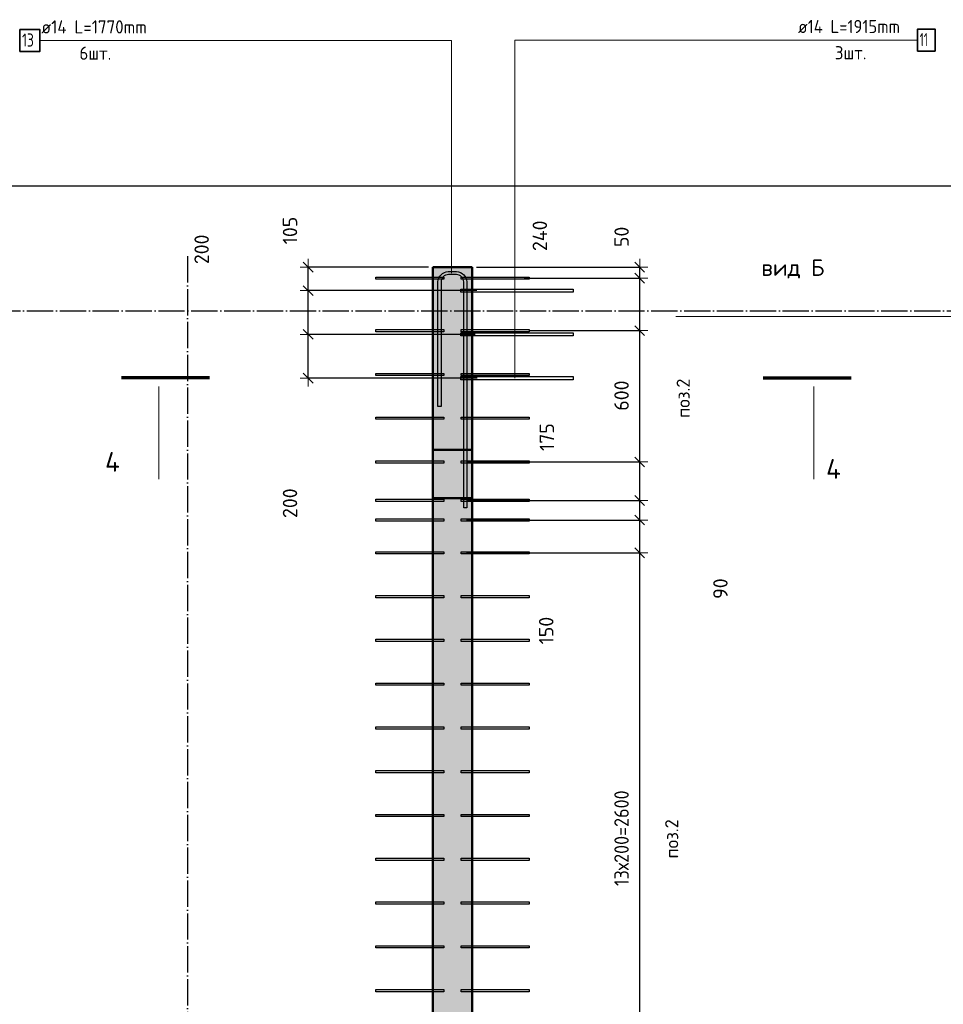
# Model space of a CAD drawing. Header units: millimetres. Extents: x 10987 to 63485, y -5166 to 39219.
# Tile 38 of 43: x 56093 to 60312, y 10732 to 15231. Entities that reach past the tile are written whole.
import ezdxf

# ---------------------------------------------------------------- set-up
doc = ezdxf.new("R2010")
doc.units = ezdxf.units.MM
doc.header["$PDMODE"] = 65
for name, pattern in [('______11', [150, 120, -15, 0, -15]), ('______5', [330, 240, -30, 30, -30]), ('________', [0])]:
    doc.linetypes.add(name, pattern=pattern)
for name, color, linetype, lineweight in [('Standard', 7, 'Continuous', 25), ('Арм.стержн. вертикальными 1', 22, 'Continuous', 35), ('Арм.стержн.горизонт. 2', 202, 'Continuous', 35), ('Обозначение разреза_ общее', 7, 'Continuous', 25), ('Размерная линия_ общее', 7, 'Continuous', 13)]:
    doc.layers.add(name, color=color, linetype=linetype, lineweight=lineweight)
doc.layers.add('Арм.стержн. вертикальными 2', color=7, linetype='Continuous', lineweight=35, true_color=0x006e00)
doc.layers.add('Осевая линия_ общее', color=7, linetype='______5', lineweight=13, true_color=0xa0a0a0)
doc.styles.add('ISOCPEUR', font='ISOCPEUR')
doc.dimstyles.new('DIMSTYLE_3', dxfattribs={"dimtxt": 66, "dimasz": 75, "dimexe": 0, "dimexo": 0, "dimgap": 33, "dimtad": 2, "dimdec": 0, "dimrnd": 5, "dimzin": 12, "dimdsep": 46, "dimtxsty": 'ISOCPEUR', "dimblk1": 'ALL_ML_STRICH', "dimblk2": 'ALL_ML_STRICH', "dimsah": 1, "dimcen": 0, "dimclrd": 7, "dimclre": 256, "dimclrt": 7, "dimadec": 0, "dimazin": 0, "dimtfac": 1, "dimtdec": 0, "dimtix": 1, "dimtmove": 2, "dimatfit": 3, "dimfxl": 0, "dimtvp": 1.2, "dimtzin": 0, "dimlwd": 0, "dimlwe": -3, "dimarcsym": 0})
doc.dimstyles.new('DIMSTYLE_6', dxfattribs={"dimtxt": 66, "dimasz": 75, "dimexe": 0, "dimexo": 0, "dimgap": 33, "dimtad": 2, "dimdec": 0, "dimrnd": 5, "dimzin": 12, "dimdsep": 46, "dimtxsty": 'ISOCPEUR', "dimblk1": 'ALL_ML_STRICH', "dimblk2": 'ALL_ML_STRICH', "dimsah": 1, "dimcen": 0, "dimclrd": 7, "dimclre": 256, "dimclrt": 7, "dimadec": 0, "dimazin": 0, "dimtfac": 1, "dimtdec": 0, "dimtix": 1, "dimtmove": 2, "dimatfit": 3, "dimfxl": 0, "dimtzin": 0, "dimlwd": 0, "dimlwe": -3, "dimarcsym": 0})
doc.dimstyles.new('DIMSTYLE_7', dxfattribs={"dimtxt": 66, "dimasz": 75, "dimexe": 0, "dimexo": 0, "dimgap": 33, "dimtad": 0, "dimdec": 0, "dimrnd": 5, "dimzin": 12, "dimdsep": 46, "dimtxsty": 'ISOCPEUR', "dimblk1": 'ALL_ML_STRICH', "dimblk2": 'ALL_ML_STRICH', "dimsah": 1, "dimcen": 0, "dimclrd": 7, "dimclre": 256, "dimclrt": 7, "dimadec": 0, "dimazin": 0, "dimtfac": 1, "dimtdec": 0, "dimtix": 1, "dimtmove": 2, "dimatfit": 3, "dimfxl": 0, "dimtvp": 1.2, "dimtzin": 0, "dimlwd": 0, "dimlwe": -3, "dimarcsym": 0})

# ---------------------------------------------------------------- blocks, each defined once
blk = doc.blocks.new('ALL_ML_STRICH')
at = {"color": 0, "linetype": 'ByBlock', "lineweight": -2}
for p, q in [((-1, 0), (0.5, 0)), ((-0.3, -0.3), (0.3, 0.3)), ((0, -0.5), (0, 0.5))]:
    blk.add_line(p, q, dxfattribs=at)
blk = doc.blocks.new('*D101')
at = {"layer": 'DEFPOINTS', "color": 7, "linetype": 'Continuous', "lineweight": 13, "transparency": 33554687}
for p in [(58194.6, 13793), (57411.2, 13593), (58203.2, 13593)]:
    blk.add_point(p, dxfattribs=at)
at = {"layer": 'Размерная линия_ общее', "color": 253, "linetype": 'Continuous', "lineweight": -2, "true_color": 0xa0a0a0, "transparency": 33554687}
for p, q in [((58174.6, 13793), (57411.2, 13793)), ((58183.2, 13593), (57411.2, 13593))]:
    blk.add_line(p, q, dxfattribs=at)
at = {"layer": 'Размерная линия_ общее', "color": 7, "linetype": 'Continuous', "lineweight": -2, "transparency": 33554687}
blk.add_line((57411.2, 13593), (57411.2, 13793), dxfattribs=at)
at = {"layer": 'Размерная линия_ общее', "color": 7, "linetype": 'Continuous', "lineweight": 13, "transparency": 33554687, "xscale": 75, "yscale": 75, "zscale": 75}
for p, rotation in [((57411.2, 13793), 90), ((57411.2, 13593), 270)]:
    blk.add_blockref('ALL_ML_STRICH', p, dxfattribs=dict(at, rotation=rotation))
at = {"layer": 'Размерная линия_ общее', "color": 7, "linetype": 'Continuous', "lineweight": 13, "transparency": 33554687, "insert": (57328, 13021.7), "char_height": 66, "width": 198, "attachment_point": 5, "rotation": 90, "style": 'ISOCPEUR'}
blk.add_mtext('\\A1;{200}', dxfattribs=at)
blk = doc.blocks.new('*D102')
at = {"layer": 'DEFPOINTS', "color": 7, "linetype": 'Continuous', "lineweight": 13, "transparency": 33554687}
for p in [(58201.5, 13993), (57411.2, 13793), (58194.6, 13793)]:
    blk.add_point(p, dxfattribs=at)
at = {"layer": 'Размерная линия_ общее', "color": 253, "linetype": 'Continuous', "lineweight": -2, "true_color": 0xa0a0a0, "transparency": 33554687}
for p, q in [((58181.5, 13993), (57411.2, 13993)), ((58174.6, 13793), (57411.2, 13793))]:
    blk.add_line(p, q, dxfattribs=at)
at = {"layer": 'Размерная линия_ общее', "color": 7, "linetype": 'Continuous', "lineweight": -2, "transparency": 33554687}
blk.add_line((57411.2, 13793), (57411.2, 13993), dxfattribs=at)
at = {"layer": 'Размерная линия_ общее', "color": 7, "linetype": 'Continuous', "lineweight": 13, "transparency": 33554687, "xscale": 75, "yscale": 75, "zscale": 75}
for p, rotation in [((57411.2, 13993), 90), ((57411.2, 13793), 270)]:
    blk.add_blockref('ALL_ML_STRICH', p, dxfattribs=dict(at, rotation=rotation))
at = {"layer": 'Размерная линия_ общее', "color": 7, "linetype": 'Continuous', "lineweight": 13, "transparency": 33554687, "insert": (56924.3, 14181.4), "char_height": 66, "width": 198, "attachment_point": 5, "rotation": 90, "style": 'ISOCPEUR'}
blk.add_mtext('\\A1;{200}', dxfattribs=at)
blk = doc.blocks.new('*D103')
at = {"layer": 'DEFPOINTS', "color": 7, "linetype": 'Continuous', "lineweight": 13, "transparency": 33554687}
for p in [(57980, 14100), (57411.2, 13993), (58201.5, 13993)]:
    blk.add_point(p, dxfattribs=at)
at = {"layer": 'Размерная линия_ общее', "color": 253, "linetype": 'Continuous', "lineweight": -2, "true_color": 0xa0a0a0, "transparency": 33554687}
for p, q in [((57960, 14100), (57411.2, 14100)), ((58181.5, 13993), (57411.2, 13993))]:
    blk.add_line(p, q, dxfattribs=at)
at = {"layer": 'Размерная линия_ общее', "color": 7, "linetype": 'Continuous', "lineweight": -2, "transparency": 33554687}
blk.add_line((57411.2, 13993), (57411.2, 14100), dxfattribs=at)
at = {"layer": 'Размерная линия_ общее', "color": 7, "linetype": 'Continuous', "lineweight": 13, "transparency": 33554687, "xscale": 75, "yscale": 75, "zscale": 75}
for p, rotation in [((57411.2, 14100), 90), ((57411.2, 13993), 270)]:
    blk.add_blockref('ALL_ML_STRICH', p, dxfattribs=dict(at, rotation=rotation))
at = {"layer": 'Размерная линия_ общее', "color": 7, "linetype": 'Continuous', "lineweight": 13, "transparency": 33554687, "insert": (57328, 14267.4), "char_height": 66, "width": 198, "attachment_point": 5, "rotation": 90, "style": 'ISOCPEUR'}
blk.add_mtext('\\A1;{105}', dxfattribs=at)
blk = doc.blocks.new('*D153')
at = {"layer": 'DEFPOINTS', "color": 7, "linetype": 'Continuous', "lineweight": 13, "transparency": 33554687}
for p in [(58115, 12795), (58115, 10194.5), (58925.5, 10194.5)]:
    blk.add_point(p, dxfattribs=at)
at = {"layer": 'Размерная линия_ общее', "color": 253, "linetype": 'Continuous', "lineweight": -2, "true_color": 0xa0a0a0, "transparency": 33554687}
for p, q in [((58135, 12795), (58925.5, 12795)), ((58135, 10194.5), (58925.5, 10194.5))]:
    blk.add_line(p, q, dxfattribs=at)
at = {"layer": 'Размерная линия_ общее', "color": 7, "linetype": 'Continuous', "lineweight": -2, "transparency": 33554687}
blk.add_line((58925.5, 10194.5), (58925.5, 12795), dxfattribs=at)
at = {"layer": 'Размерная линия_ общее', "color": 7, "linetype": 'Continuous', "lineweight": 13, "transparency": 33554687, "xscale": 75, "yscale": 75, "zscale": 75}
for p, rotation in [((58925.5, 12795), 90), ((58925.5, 10194.5), 270)]:
    blk.add_blockref('ALL_ML_STRICH', p, dxfattribs=dict(at, rotation=rotation))
at = {"layer": 'Размерная линия_ общее', "color": 7, "linetype": 'Continuous', "lineweight": 13, "transparency": 33554687, "insert": (58809.5, 11272.8), "char_height": 66, "width": 3.3, "attachment_point": 1, "rotation": 90, "line_spacing_factor": 0.60241, "style": 'ISOCPEUR'}
blk.add_mtext('\\W0.91;13х200=2600', dxfattribs=at)
blk = doc.blocks.new('*D154')
at = {"layer": 'DEFPOINTS', "color": 7, "linetype": 'Continuous', "lineweight": 13, "transparency": 33554687}
for p in [(58115, 12945), (58115, 12795), (58925.5, 12795)]:
    blk.add_point(p, dxfattribs=at)
at = {"layer": 'Размерная линия_ общее', "color": 253, "linetype": 'Continuous', "lineweight": -2, "true_color": 0xa0a0a0, "transparency": 33554687}
for p, q in [((58135, 12945), (58925.5, 12945)), ((58135, 12795), (58925.5, 12795))]:
    blk.add_line(p, q, dxfattribs=at)
at = {"layer": 'Размерная линия_ общее', "color": 7, "linetype": 'Continuous', "lineweight": -2, "transparency": 33554687}
blk.add_line((58925.5, 12795), (58925.5, 12945), dxfattribs=at)
at = {"layer": 'Размерная линия_ общее', "color": 7, "linetype": 'Continuous', "lineweight": 13, "transparency": 33554687, "xscale": 75, "yscale": 75, "zscale": 75}
for p, rotation in [((58925.5, 12945), 90), ((58925.5, 12795), 270)]:
    blk.add_blockref('ALL_ML_STRICH', p, dxfattribs=dict(at, rotation=rotation))
at = {"layer": 'Размерная линия_ общее', "color": 7, "linetype": 'Continuous', "lineweight": 13, "transparency": 33554687, "insert": (58498.4, 12439.7), "char_height": 66, "width": 198, "attachment_point": 5, "rotation": 90, "style": 'ISOCPEUR'}
blk.add_mtext('\\A1;{150}', dxfattribs=at)
blk = doc.blocks.new('*D155')
at = {"layer": 'DEFPOINTS', "color": 7, "linetype": 'Continuous', "lineweight": 13, "transparency": 33554687}
for p in [(58115, 13034.5), (58115, 12945), (58925.5, 12945)]:
    blk.add_point(p, dxfattribs=at)
at = {"layer": 'Размерная линия_ общее', "color": 253, "linetype": 'Continuous', "lineweight": -2, "true_color": 0xa0a0a0, "transparency": 33554687}
for p, q in [((58135, 13034.5), (58925.5, 13034.5)), ((58135, 12945), (58925.5, 12945))]:
    blk.add_line(p, q, dxfattribs=at)
at = {"layer": 'Размерная линия_ общее', "color": 7, "linetype": 'Continuous', "lineweight": -2, "transparency": 33554687}
blk.add_line((58925.5, 12945), (58925.5, 13034.5), dxfattribs=at)
at = {"layer": 'Размерная линия_ общее', "color": 7, "linetype": 'Continuous', "lineweight": 13, "transparency": 33554687, "xscale": 75, "yscale": 75, "zscale": 75}
for p, rotation in [((58925.5, 13034.5), 90), ((58925.5, 12945), 270)]:
    blk.add_blockref('ALL_ML_STRICH', p, dxfattribs=dict(at, rotation=rotation))
at = {"layer": 'Размерная линия_ общее', "color": 7, "linetype": 'Continuous', "lineweight": 13, "transparency": 33554687, "insert": (59294.3, 12631.5), "char_height": 66, "width": 132, "attachment_point": 5, "rotation": 90, "style": 'ISOCPEUR'}
blk.add_mtext('\\A1;{90}', dxfattribs=at)
blk = doc.blocks.new('*D156')
at = {"layer": 'DEFPOINTS', "color": 7, "linetype": 'Continuous', "lineweight": 13, "transparency": 33554687}
for p in [(58115, 13210), (58115, 13034.5), (58925.5, 13034.5)]:
    blk.add_point(p, dxfattribs=at)
at = {"layer": 'Размерная линия_ общее', "color": 253, "linetype": 'Continuous', "lineweight": -2, "true_color": 0xa0a0a0, "transparency": 33554687}
for p, q in [((58135, 13210), (58925.5, 13210)), ((58135, 13034.5), (58925.5, 13034.5))]:
    blk.add_line(p, q, dxfattribs=at)
at = {"layer": 'Размерная линия_ общее', "color": 7, "linetype": 'Continuous', "lineweight": -2, "transparency": 33554687}
blk.add_line((58925.5, 13034.5), (58925.5, 13210), dxfattribs=at)
at = {"layer": 'Размерная линия_ общее', "color": 7, "linetype": 'Continuous', "lineweight": 13, "transparency": 33554687, "xscale": 75, "yscale": 75, "zscale": 75}
for p, rotation in [((58925.5, 13210), 90), ((58925.5, 13034.5), 270)]:
    blk.add_blockref('ALL_ML_STRICH', p, dxfattribs=dict(at, rotation=rotation))
at = {"layer": 'Размерная линия_ общее', "color": 7, "linetype": 'Continuous', "lineweight": 13, "transparency": 33554687, "insert": (58501.7, 13323.5), "char_height": 66, "width": 198, "attachment_point": 5, "rotation": 90, "style": 'ISOCPEUR'}
blk.add_mtext('\\A1;{175}', dxfattribs=at)
blk = doc.blocks.new('*D157')
at = {"layer": 'DEFPOINTS', "color": 7, "linetype": 'Continuous', "lineweight": 13, "transparency": 33554687}
for p in [(58400, 13810), (58115, 13210), (58925.5, 13210)]:
    blk.add_point(p, dxfattribs=at)
at = {"layer": 'Размерная линия_ общее', "color": 253, "linetype": 'Continuous', "lineweight": -2, "true_color": 0xa0a0a0, "transparency": 33554687}
for p, q in [((58420, 13810), (58925.5, 13810)), ((58135, 13210), (58925.5, 13210))]:
    blk.add_line(p, q, dxfattribs=at)
at = {"layer": 'Размерная линия_ общее', "color": 7, "linetype": 'Continuous', "lineweight": -2, "transparency": 33554687}
blk.add_line((58925.5, 13210), (58925.5, 13810), dxfattribs=at)
at = {"layer": 'Размерная линия_ общее', "color": 7, "linetype": 'Continuous', "lineweight": 13, "transparency": 33554687, "xscale": 75, "yscale": 75, "zscale": 75}
for p, rotation in [((58925.5, 13810), 90), ((58925.5, 13210), 270)]:
    blk.add_blockref('ALL_ML_STRICH', p, dxfattribs=dict(at, rotation=rotation))
at = {"layer": 'Размерная линия_ общее', "color": 7, "linetype": 'Continuous', "lineweight": 13, "transparency": 33554687, "insert": (58842.5, 13513.3), "char_height": 66, "width": 198, "attachment_point": 5, "rotation": 90, "style": 'ISOCPEUR'}
blk.add_mtext('\\A1;{600}', dxfattribs=at)
blk = doc.blocks.new('*D158')
at = {"layer": 'DEFPOINTS', "color": 7, "linetype": 'Continuous', "lineweight": 13, "transparency": 33554687}
for p in [(58377.6, 14050), (58400, 13810), (58925.5, 13810)]:
    blk.add_point(p, dxfattribs=at)
at = {"layer": 'Размерная линия_ общее', "color": 253, "linetype": 'Continuous', "lineweight": -2, "true_color": 0xa0a0a0, "transparency": 33554687}
for p, q in [((58397.6, 14050), (58925.5, 14050)), ((58420, 13810), (58925.5, 13810))]:
    blk.add_line(p, q, dxfattribs=at)
at = {"layer": 'Размерная линия_ общее', "color": 7, "linetype": 'Continuous', "lineweight": -2, "transparency": 33554687}
blk.add_line((58925.5, 13810), (58925.5, 14050), dxfattribs=at)
at = {"layer": 'Размерная линия_ общее', "color": 7, "linetype": 'Continuous', "lineweight": 13, "transparency": 33554687, "xscale": 75, "yscale": 75, "zscale": 75}
for p, rotation in [((58925.5, 14050), 90), ((58925.5, 13810), 270)]:
    blk.add_blockref('ALL_ML_STRICH', p, dxfattribs=dict(at, rotation=rotation))
at = {"layer": 'Размерная линия_ общее', "color": 7, "linetype": 'Continuous', "lineweight": 13, "transparency": 33554687, "insert": (58469.3, 14243.4), "char_height": 66, "width": 198, "attachment_point": 5, "rotation": 90, "style": 'ISOCPEUR'}
blk.add_mtext('\\A1;{240}', dxfattribs=at)
blk = doc.blocks.new('*D159')
at = {"layer": 'DEFPOINTS', "color": 7, "linetype": 'Continuous', "lineweight": 13, "transparency": 33554687}
for p in [(58160, 14100), (58377.6, 14050), (58925.5, 14050)]:
    blk.add_point(p, dxfattribs=at)
at = {"layer": 'Размерная линия_ общее', "color": 253, "linetype": 'Continuous', "lineweight": -2, "true_color": 0xa0a0a0, "transparency": 33554687}
for p, q in [((58180, 14100), (58925.5, 14100)), ((58397.6, 14050), (58925.5, 14050))]:
    blk.add_line(p, q, dxfattribs=at)
at = {"layer": 'Размерная линия_ общее', "color": 7, "linetype": 'Continuous', "lineweight": -2, "transparency": 33554687}
blk.add_line((58925.5, 14050), (58925.5, 14100), dxfattribs=at)
at = {"layer": 'Размерная линия_ общее', "color": 7, "linetype": 'Continuous', "lineweight": 13, "transparency": 33554687, "xscale": 75, "yscale": 75, "zscale": 75}
for p, rotation in [((58925.5, 14100), 90), ((58925.5, 14050), 270)]:
    blk.add_blockref('ALL_ML_STRICH', p, dxfattribs=dict(at, rotation=rotation))
at = {"layer": 'Размерная линия_ общее', "color": 7, "linetype": 'Continuous', "lineweight": 13, "transparency": 33554687, "insert": (58842.8, 14238.4), "char_height": 66, "width": 132, "attachment_point": 5, "rotation": 90, "style": 'ISOCPEUR'}
blk.add_mtext('\\A1;{50}', dxfattribs=at)

msp = doc.modelspace()

# ---------------------------------------------------------------- hatches: boundary and pattern name
at = {"layer": 'Standard', "linetype": 'Continuous', "lineweight": 13, "transparency": 33554687}
msp.add_hatch(color=7, dxfattribs=at).paths.add_polyline_path([(57980, 8500), (58160, 8500), (58160, 14100), (57980, 14100)])

# ---------------------------------------------------------------- linework, layer by layer
at = {"layer": 'Standard', "color": 7, "linetype": 'Continuous', "lineweight": 50, "transparency": 33554687}
for p, q in [((57980, 8500), (57980, 14100)), ((57980, 14100), (58160, 14100)), ((58160, 14100), (58160, 9000))]:
    msp.add_line(p, q, dxfattribs=at)
at = {"layer": 'Standard', "color": 7, "linetype": '________', "lineweight": 50, "transparency": 33554687}
for p, q in [((58160, 13265), (57980, 13265)), ((57980, 13045), (58160, 13045))]:
    msp.add_line(p, q, dxfattribs=at)
at = {"layer": 'Standard', "color": 7, "linetype": 'Continuous', "lineweight": 25, "transparency": 33554687}
msp.add_lwpolyline([(31404.7, 7916.3), (60970, 7916.3), (60970, 14470.8), (31404.7, 14470.8), (31404.7, 7916.3)], dxfattribs=at)
at = {"layer": 'Арм.стержн. вертикальными 1', "color": 4, "linetype": 'Continuous', "lineweight": 25, "transparency": 33554687}
for points in [[(58030, 14045), (57720, 14045), (57720, 14055), (58030, 14055), (58030, 14045)], [(58110, 14055), (58420, 14055), (58420, 14045), (58110, 14045), (58110, 14055)], [(58030, 13805), (57720, 13805), (57720, 13815), (58030, 13815), (58030, 13805)], [(58110, 13815), (58420, 13815), (58420, 13805), (58110, 13805), (58110, 13815)], [(58030, 13605), (57720, 13605), (57720, 13615), (58030, 13615), (58030, 13605)], [(58110, 13615), (58420, 13615), (58420, 13605), (58110, 13605), (58110, 13615)], [(58030, 13405), (57720, 13405), (57720, 13415), (58030, 13415), (58030, 13405)], [(58110, 13415), (58420, 13415), (58420, 13405), (58110, 13405), (58110, 13415)], [(58030, 13205), (57720, 13205), (57720, 13215), (58030, 13215), (58030, 13205)], [(58110, 13215), (58420, 13215), (58420, 13205), (58110, 13205), (58110, 13215)], [(58030, 13029.5), (57720, 13029.5), (57720, 13039.5), (58030, 13039.5), (58030, 13029.5)], [(58110, 13039.5), (58420, 13039.5), (58420, 13029.5), (58110, 13029.5), (58110, 13039.5)], [(58030, 12940), (57720, 12940), (57720, 12950), (58030, 12950), (58030, 12940)], [(58110, 12950), (58420, 12950), (58420, 12940), (58110, 12940), (58110, 12950)], [(58030, 12790), (57720, 12790), (57720, 12800), (58030, 12800), (58030, 12790)], [(58110, 12800), (58420, 12800), (58420, 12790), (58110, 12790), (58110, 12800)], [(58030, 12590), (57720, 12590), (57720, 12600), (58030, 12600), (58030, 12590)], [(58110, 12600), (58420, 12600), (58420, 12590), (58110, 12590), (58110, 12600)], [(58030, 12390), (57720, 12390), (57720, 12400), (58030, 12400), (58030, 12390)], [(58110, 12400), (58420, 12400), (58420, 12390), (58110, 12390), (58110, 12400)], [(58030, 12190), (57720, 12190), (57720, 12200), (58030, 12200), (58030, 12190)], [(58110, 12200), (58420, 12200), (58420, 12190), (58110, 12190), (58110, 12200)], [(58030, 11990), (57720, 11990), (57720, 12000), (58030, 12000), (58030, 11990)], [(58110, 12000), (58420, 12000), (58420, 11990), (58110, 11990), (58110, 12000)], [(58030, 11790), (57720, 11790), (57720, 11800), (58030, 11800), (58030, 11790)], [(58110, 11800), (58420, 11800), (58420, 11790), (58110, 11790), (58110, 11800)], [(58030, 11590), (57720, 11590), (57720, 11600), (58030, 11600), (58030, 11590)], [(58110, 11600), (58420, 11600), (58420, 11590), (58110, 11590), (58110, 11600)], [(58030, 11390), (57720, 11390), (57720, 11400), (58030, 11400), (58030, 11390)], [(58110, 11400), (58420, 11400), (58420, 11390), (58110, 11390), (58110, 11400)], [(58030, 11190), (57720, 11190), (57720, 11200), (58030, 11200), (58030, 11190)], [(58110, 11200), (58420, 11200), (58420, 11190), (58110, 11190), (58110, 11200)], [(58030, 10990), (57720, 10990), (57720, 11000), (58030, 11000), (58030, 10990)], [(58110, 11000), (58420, 11000), (58420, 10990), (58110, 10990), (58110, 11000)], [(58030, 10790), (57720, 10790), (57720, 10800), (58030, 10800), (58030, 10790)], [(58110, 10800), (58420, 10800), (58420, 10790), (58110, 10790), (58110, 10800)]]:
    msp.add_lwpolyline(points, dxfattribs=at)
at = {"layer": 'Арм.стержн. вертикальными 2', "color": 7, "linetype": 'Continuous', "lineweight": 13, "transparency": 33554687}
for q in [(60194.8, 15137.5), (58354.8, 13593), (58354.8, 13793), (58354.8, 13993)]:
    msp.add_line((58354.8, 15137.5), q, dxfattribs=at)
at = {"layer": 'Арм.стержн. вертикальными 2', "color": 7, "linetype": 'Continuous', "lineweight": 35, "transparency": 33554687}
msp.add_lwpolyline([(60194.8, 15087.5), (60274.8, 15087.5), (60274.8, 15187.5), (60194.8, 15187.5), (60194.8, 15087.5)], dxfattribs=at)
at = {"layer": 'Арм.стержн. вертикальными 2', "color": 7, "linetype": 'Continuous', "lineweight": 25, "transparency": 33554687}
for points in [[(58621.5, 13986), (58108.5, 13986), (58108.5, 14000), (58621.5, 14000), (58621.5, 13986)], [(58621.5, 13786), (58108.5, 13786), (58108.5, 13800), (58621.5, 13800), (58621.5, 13786)], [(58621.5, 13586), (58108.5, 13586), (58108.5, 13600), (58621.5, 13600), (58621.5, 13586)]]:
    msp.add_lwpolyline(points, dxfattribs=at)
at = {"layer": 'Арм.стержн.горизонт. 2', "color": 7, "linetype": 'Continuous', "lineweight": 13, "transparency": 33554687}
for p, q in [((56185.8, 15135.6), (58065.8, 15135.6)), ((58065.8, 15135.6), (58065.8, 14073)), ((58065.8, 15135.6), (58065.8, 14073)), ((58065.8, 15135.6), (58065.8, 14073)), ((58065.8, 15135.6), (58065.8, 14073)), ((58065.8, 15135.6), (58065.8, 14073)), ((58065.8, 15135.6), (58065.8, 14073))]:
    msp.add_line(p, q, dxfattribs=at)
at = {"layer": 'Арм.стержн.горизонт. 2', "color": 7, "linetype": 'Continuous', "lineweight": 35, "transparency": 33554687}
msp.add_lwpolyline([(56093.8, 15085.6), (56185.8, 15085.6), (56185.8, 15185.6), (56093.8, 15185.6), (56093.8, 15085.6)], dxfattribs=at)
at = {"layer": 'Арм.стержн.горизонт. 2', "color": 7, "linetype": 'Continuous', "lineweight": 25, "transparency": 33554687}
msp.add_lwpolyline([(58004, 13464), (58004, 14033.3), (58005.2, 14041.8), (58008.1, 14050.7), (58012.7, 14058.9), (58018.3, 14065.7), (58025.1, 14071.3), (58033.3, 14075.9), (58042.1, 14078.8), (58050.7, 14080), (58089.3, 14080), (58097.9, 14078.8), (58106.7, 14075.9), (58114.9, 14071.3), (58121.7, 14065.7), (58127.3, 14058.9), (58131.9, 14050.7), (58134.8, 14041.8), (58136, 14033.3), (58136, 13000), (58122, 13000), (58122, 14032.3), (58121.1, 14038.7), (58119, 14045.1), (58115.7, 14050.9), (58111.7, 14055.7), (58107, 14059.7), (58101.1, 14063), (58094.7, 14065.1), (58088.3, 14066), (58051.7, 14066), (58045.3, 14065.1), (58038.9, 14063), (58033, 14059.7), (58028.3, 14055.7), (58024.3, 14050.9), (58021, 14045.1), (58018.9, 14038.7), (58018, 14032.3), (58018, 13464), (58004, 13464)], dxfattribs=at)
msp.add_lwpolyline([(58004, 13464), (58004, 14033.3), (58005.2, 14041.8), (58008.1, 14050.7), (58012.7, 14058.9), (58018.3, 14065.7), (58025.1, 14071.3), (58033.3, 14075.9), (58042.1, 14078.8), (58050.7, 14080), (58089.3, 14080), (58097.9, 14078.8), (58106.7, 14075.9), (58114.9, 14071.3), (58121.7, 14065.7), (58127.3, 14058.9), (58131.9, 14050.7), (58134.8, 14041.8), (58136, 14033.3), (58136, 13000), (58122, 13000), (58122, 14032.3), (58121.1, 14038.7), (58119, 14045.1), (58115.7, 14050.9), (58111.7, 14055.7), (58107, 14059.7), (58101.1, 14063), (58094.7, 14065.1), (58088.3, 14066), (58051.7, 14066), (58045.3, 14065.1), (58038.9, 14063), (58033, 14059.7), (58028.3, 14055.7), (58024.3, 14050.9), (58021, 14045.1), (58018.9, 14038.7), (58018, 14032.3), (58018, 13464), (58004, 13464)], dxfattribs=at)
msp.add_lwpolyline([(58004, 13464), (58004, 14033.3), (58005.2, 14041.8), (58008.1, 14050.7), (58012.7, 14058.9), (58018.3, 14065.7), (58025.1, 14071.3), (58033.3, 14075.9), (58042.1, 14078.8), (58050.7, 14080), (58089.3, 14080), (58097.9, 14078.8), (58106.7, 14075.9), (58114.9, 14071.3), (58121.7, 14065.7), (58127.3, 14058.9), (58131.9, 14050.7), (58134.8, 14041.8), (58136, 14033.3), (58136, 13000), (58122, 13000), (58122, 14032.3), (58121.1, 14038.7), (58119, 14045.1), (58115.7, 14050.9), (58111.7, 14055.7), (58107, 14059.7), (58101.1, 14063), (58094.7, 14065.1), (58088.3, 14066), (58051.7, 14066), (58045.3, 14065.1), (58038.9, 14063), (58033, 14059.7), (58028.3, 14055.7), (58024.3, 14050.9), (58021, 14045.1), (58018.9, 14038.7), (58018, 14032.3), (58018, 13464), (58004, 13464)], dxfattribs=at)
msp.add_lwpolyline([(58004, 13464), (58004, 14033.3), (58005.2, 14041.8), (58008.1, 14050.7), (58012.7, 14058.9), (58018.3, 14065.7), (58025.1, 14071.3), (58033.3, 14075.9), (58042.1, 14078.8), (58050.7, 14080), (58089.3, 14080), (58097.9, 14078.8), (58106.7, 14075.9), (58114.9, 14071.3), (58121.7, 14065.7), (58127.3, 14058.9), (58131.9, 14050.7), (58134.8, 14041.8), (58136, 14033.3), (58136, 13000), (58122, 13000), (58122, 14032.3), (58121.1, 14038.7), (58119, 14045.1), (58115.7, 14050.9), (58111.7, 14055.7), (58107, 14059.7), (58101.1, 14063), (58094.7, 14065.1), (58088.3, 14066), (58051.7, 14066), (58045.3, 14065.1), (58038.9, 14063), (58033, 14059.7), (58028.3, 14055.7), (58024.3, 14050.9), (58021, 14045.1), (58018.9, 14038.7), (58018, 14032.3), (58018, 13464), (58004, 13464)], dxfattribs=at)
msp.add_lwpolyline([(58004, 13464), (58004, 14033.3), (58005.2, 14041.8), (58008.1, 14050.7), (58012.7, 14058.9), (58018.3, 14065.7), (58025.1, 14071.3), (58033.3, 14075.9), (58042.1, 14078.8), (58050.7, 14080), (58089.3, 14080), (58097.9, 14078.8), (58106.7, 14075.9), (58114.9, 14071.3), (58121.7, 14065.7), (58127.3, 14058.9), (58131.9, 14050.7), (58134.8, 14041.8), (58136, 14033.3), (58136, 13000), (58122, 13000), (58122, 14032.3), (58121.1, 14038.7), (58119, 14045.1), (58115.7, 14050.9), (58111.7, 14055.7), (58107, 14059.7), (58101.1, 14063), (58094.7, 14065.1), (58088.3, 14066), (58051.7, 14066), (58045.3, 14065.1), (58038.9, 14063), (58033, 14059.7), (58028.3, 14055.7), (58024.3, 14050.9), (58021, 14045.1), (58018.9, 14038.7), (58018, 14032.3), (58018, 13464), (58004, 13464)], dxfattribs=at)
msp.add_lwpolyline([(58004, 13464), (58004, 14033.3), (58005.2, 14041.8), (58008.1, 14050.7), (58012.7, 14058.9), (58018.3, 14065.7), (58025.1, 14071.3), (58033.3, 14075.9), (58042.1, 14078.8), (58050.7, 14080), (58089.3, 14080), (58097.9, 14078.8), (58106.7, 14075.9), (58114.9, 14071.3), (58121.7, 14065.7), (58127.3, 14058.9), (58131.9, 14050.7), (58134.8, 14041.8), (58136, 14033.3), (58136, 13000), (58122, 13000), (58122, 14032.3), (58121.1, 14038.7), (58119, 14045.1), (58115.7, 14050.9), (58111.7, 14055.7), (58107, 14059.7), (58101.1, 14063), (58094.7, 14065.1), (58088.3, 14066), (58051.7, 14066), (58045.3, 14065.1), (58038.9, 14063), (58033, 14059.7), (58028.3, 14055.7), (58024.3, 14050.9), (58021, 14045.1), (58018.9, 14038.7), (58018, 14032.3), (58018, 13464), (58004, 13464)], dxfattribs=at)
at = {"layer": 'Обозначение разреза_ общее', "color": 7, "linetype": 'Continuous', "lineweight": 13, "transparency": 33554687}
for p, q in [((59090.2, 13875.2), (60430.2, 13875.2)), ((56729.3, 13555.1), (56729.3, 13131.1)), ((59720.7, 13555.1), (59720.7, 13131.1))]:
    msp.add_line(p, q, dxfattribs=at)
at = {"layer": 'Обозначение разреза_ общее', "color": 7, "linetype": 'Continuous', "lineweight": 70, "transparency": 33554687}
for p, q in [((56960, 13595.1), (56558, 13595.1)), ((59490, 13595.1), (59892, 13595.1))]:
    msp.add_line(p, q, dxfattribs=at)
at = {"layer": 'Осевая линия_ общее', "color": 253, "linetype": '______11', "lineweight": -3, "true_color": 0xa0a0a0, "transparency": 33554687}
for p, q in [((56860, 14150), (56860, 6388.5)), ((31810, 13900), (63058.7, 13900))]:
    msp.add_line(p, q, dxfattribs=at)

# ---------------------------------------------------------------- texts
at = {"layer": 'Standard', "color": 7, "linetype": 'Continuous', "lineweight": 13, "transparency": 33554687, "char_height": 60, "width": 211.154, "attachment_point": 5, "rotation": 90, "style": 'ISOCPEUR'}
for insert in [(59124.2, 13501.1), (59071.7, 11488.1)]:
    msp.add_mtext('\\A1;{\\fISOCPEUR|i0|b0;\\H60.000000;\\W1.000000;\\C7;поз.2}\\P', dxfattribs=dict(at, insert=insert))
at = {"layer": 'Арм.стержн. вертикальными 2', "color": 7, "linetype": 'Continuous', "lineweight": 25, "transparency": 33554687, "char_height": 60, "attachment_point": 7, "style": 'ISOCPEUR'}
for s, insert, width in [('\\W0.92;ø14 L=1915mm ', (59648.8, 15169.5), 567.376), ('\\W0.62;11', (60204.8, 15109.5), 78.75), ('\\W0.94;3шт. ', (59816.8, 15049.5), 232.257)]:
    msp.add_mtext(s, dxfattribs=dict(at, insert=insert, width=width))
at = {"layer": 'Арм.стержн.горизонт. 2', "color": 7, "linetype": 'Continuous', "lineweight": 25, "transparency": 33554687, "char_height": 60, "attachment_point": 7, "style": 'ISOCPEUR'}
for s, insert, width in [('\\W0.94;ø14 L=1770mm ', (56191.8, 15167.6), 579.953), ('\\W0.75;13', (56103.8, 15107.6), 94.456), ('\\W0.94;6шт. ', (56365.8, 15047.6), 232.257)]:
    msp.add_mtext(s, dxfattribs=dict(at, insert=insert, width=width))
at = {"layer": 'Обозначение разреза_ общее', "color": 7, "linetype": 'Continuous', "lineweight": 13, "transparency": 33554687, "style": 'ISOCPEUR'}
for s, insert, char_height, width, attachment_point in [('\\A1;{\\fISOCPEUR|i0|b0;\\H75.000000;\\W1.000000;\\C7;вид Б}\\P', (59480.9, 14091.9), 75, 297.973, 4), ('\\A1;{\\fISOCPEUR|i0|b0;\\H90.000000;\\W1.000000;\\C7;4}\\P', (56483.1, 13165.6), 90, 108, 7), ('\\A1;{\\fISOCPEUR|i0|b0;\\H90.000000;\\W1.000000;\\C7;4}\\P', (59776.8, 13133.5), 90, 108, 7)]:
    msp.add_mtext(s, dxfattribs=dict(at, insert=insert, char_height=char_height, width=width, attachment_point=attachment_point))

# ---------------------------------------------------------------- dimensions: what is measured, and where the dimension line sits
at = {"layer": 'Размерная линия_ общее', "color": 7, "linetype": 'Continuous', "lineweight": 13, "transparency": 33554687}
for base, p1, p2, dimstyle, picture, middle in [((57411.2, 14100), (58181.5, 13993), (57960, 14100), 'DIMSTYLE_3', '*D103', (57328, 14267.4)), ((58925.5, 14100), (58397.6, 14050), (58180, 14100), 'DIMSTYLE_3', '*D159', (58842.8, 14238.4)), ((58925.5, 14050), (58420, 13810), (58397.6, 14050), 'DIMSTYLE_6', '*D158', (58469.3, 14243.4)), ((57411.2, 13993), (58174.6, 13793), (58181.5, 13993), 'DIMSTYLE_6', '*D102', (56924.3, 14181.4)), ((57411.2, 13793), (58183.2, 13593), (58174.6, 13793), 'DIMSTYLE_6', '*D101', (57328, 13021.7)), ((58925.5, 13810), (58135, 13210), (58420, 13810), 'DIMSTYLE_6', '*D157', (58842.5, 13513.3)), ((58925.4703, 13210), (58135, 13034.5034), (58135, 13210), 'DIMSTYLE_3', '*D156', (58501.7407, 13323.4658)), ((58925.4703, 13034.5034), (58135, 12944.9721), (58135, 13034.5034), 'DIMSTYLE_7', '*D155', (59294.2626, 12631.5384)), ((58925.5, 12945), (58135, 12795), (58135, 12945), 'DIMSTYLE_3', '*D154', (58498.4, 12439.7))]:
    dim = msp.add_linear_dim(base=base, p1=p1, p2=p2, angle=90, dimstyle=dimstyle, override={"dimpost": '<>', "dimclrd": 7, "dimclre": 253, "dimclrt": 7, "dimlwd": 0, "dimlwe": 65533}, dxfattribs=at)
    dim.commit()
    dim.dimension.update_dxf_attribs({"geometry": picture, "text_midpoint": middle, "dimtype": 160})
dim = msp.add_linear_dim(base=(58925.5, 12795), p1=(58135, 10194.5), p2=(58135, 12795), angle=90, text='\\W0.91;13х200=2600', dimstyle='DIMSTYLE_6', override={"dimpost": '<>', "dimclrd": 7, "dimclre": 253, "dimclrt": 7, "dimlwd": 0, "dimlwe": 65533}, dxfattribs=at)
dim.commit()
dim.dimension.update_dxf_attribs({"geometry": '*D153', "text_midpoint": (58892.5, 11494.8), "dimtype": 160})

doc.saveas('drawing.dxf')
